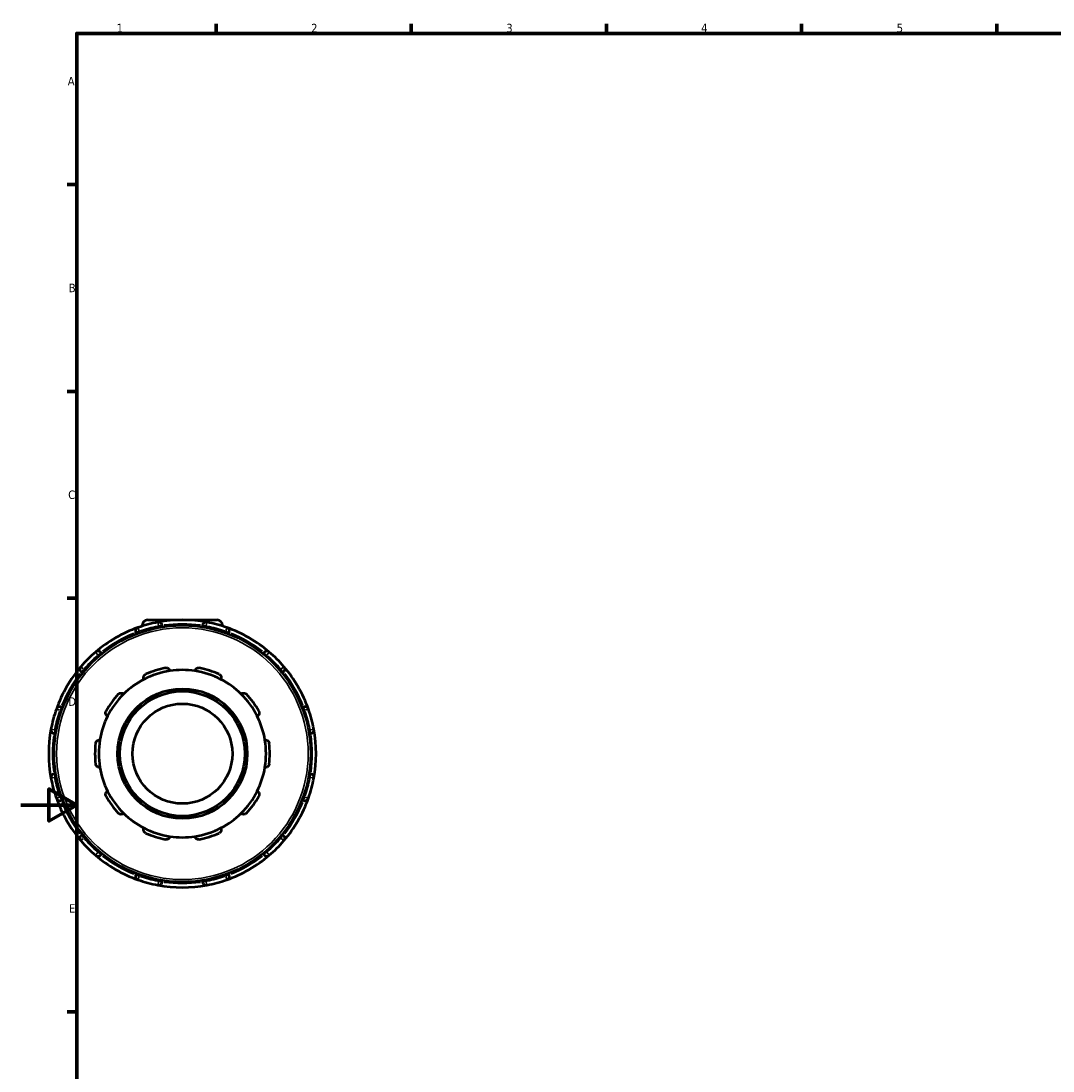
# Model space of a CAD drawing. Header units: millimetres. Extents: x -123 to 901, y -388 to 792.
# Tile 4 of 9: x 0 to 371, y 202 to 578. Entities that reach past the tile are written whole.
import ezdxf

# ---------------------------------------------------------------- set-up
doc = ezdxf.new("R2010")
doc.units = ezdxf.units.MM
for name, color, linetype, lineweight in [('Border (ANSI)', 7, 'Continuous', 70), ('Visible (ANSI)', 7, 'Continuous', 50), ('Visible Narrow (ANSI)', 7, 'Continuous', 35)]:
    doc.layers.add(name, color=color, linetype=linetype, lineweight=lineweight)
doc.styles.add('Note Text (ANSI)', font='tahoma.ttf')

# ---------------------------------------------------------------- blocks, each defined once
blk = doc.blocks.new('Borders Default Border')
at = {"layer": 'Border (ANSI)'}
for p, q in [((70.08, 574), (70.08, 577.45)), ((140.17, 574), (140.17, 577.45)), ((210.25, 574), (210.25, 577.45)), ((280.33, 574), (280.33, 577.45)), ((350.42, 574), (350.42, 577.45)), ((20, 519.75), (16.55, 519.75)), ((20, 445.5), (16.55, 445.5)), ((20, 371.25), (16.55, 371.25)), ((20, 222.75), (16.55, 222.75))]:
    blk.add_line(p, q, dxfattribs=at)
at = {"layer": 'Border (ANSI)', "flags": 128}
for points in [[(20, 20), (20, 574), (821, 574), (821, 20), (20, 20)], [(0, 297), (20, 297), (10, 302.77), (10, 291.23), (20, 297)]]:
    blk.add_lwpolyline(points, dxfattribs=at)
at = {"layer": 'Border (ANSI)', "char_height": 3.05, "attachment_point": 7, "style": 'Note Text (ANSI)'}
for s, insert in [('1', (34.35, 574.4)), ('2', (104.2, 574.4)), ('3', (174.26, 574.34)), ('4', (244.23, 574.4)), ('5', (314.48, 574.34)), ('A', (16.78, 555.35)), ('B', (17.15, 481.1)), ('C', (16.95, 406.8)), ('D', (16.96, 332.6)), ('E', (17.21, 258.35))]:
    blk.add_mtext(s, dxfattribs=dict(at, insert=insert))

msp = doc.modelspace()

# ---------------------------------------------------------------- linework, layer by layer
at = {"layer": 'Visible (ANSI)'}
for p, q in [((45.479, 363.427), (70.439, 363.427)), ((41.261, 358.748), (41.437, 358.444)), ((43.559, 361.507), (43.559, 361.216)), ((50.759, 360.941), (50.759, 361.293)), ((65.159, 361.293), (65.159, 360.941)), ((72.359, 361.507), (72.359, 361.216)), ((74.48, 358.444), (74.656, 358.748)), ((28.966, 351.244), (28.79, 351.548)), ((87.127, 351.548), (86.951, 351.244)), ((21.838, 344.595), (22.142, 344.42)), ((93.775, 344.42), (94.079, 344.595)), ((14.942, 331.949), (14.638, 332.125)), ((101.279, 332.125), (100.975, 331.949)), ((12.093, 322.627), (12.445, 322.627)), ((103.473, 322.627), (103.824, 322.627)), ((12.445, 308.227), (12.093, 308.227)), ((103.824, 308.227), (103.473, 308.227)), ((14.638, 298.73), (14.942, 298.906)), ((100.975, 298.906), (101.279, 298.73)), ((22.142, 286.435), (21.838, 286.259)), ((94.079, 286.259), (93.775, 286.435)), ((28.79, 279.307), (28.966, 279.611)), ((86.951, 279.611), (87.127, 279.307)), ((41.437, 272.411), (41.261, 272.107)), ((74.656, 272.107), (74.48, 272.411)), ((50.759, 269.562), (50.759, 269.913)), ((65.159, 269.913), (65.159, 269.562))]:
    msp.add_line(p, q, dxfattribs=at)
for radius in [46.08, 23.319, 22.422, 17.938]:
    msp.add_circle((57.959, 315.427), radius, dxfattribs=at)
for centre, radius, start, end in [((57.959, 315.427), 48, 100.55398, 109.44602), ((45.479, 361.507), 1.92, 90, 180), ((57.959, 315.427), 48, 79.44602, 100.55398), ((49.413, 361.293), 1.345, 0, 100.55398), ((66.504, 361.293), 1.345, 79.44602, 180), ((57.959, 315.427), 48, 70.55398, 79.44602), ((70.439, 361.507), 1.92, 0, 90), ((57.959, 315.427), 48, 109.44602, 130.55398), ((42.426, 359.421), 1.345, 109.44602, 210), ((57.959, 315.427), 48, 49.44602, 70.55398), ((73.491, 359.421), 1.345, 330, 70.55398), ((57.959, 315.427), 48, 130.55398, 139.44602), ((27.625, 350.875), 1.345, 30, 130.55398), ((88.292, 350.875), 1.345, 49.44602, 150), ((57.959, 315.427), 48, 40.55398, 49.44602), ((57.959, 315.427), 48, 139.44602, 160.55398), ((22.511, 345.761), 1.345, 139.44602, 240), ((57.959, 315.427), 30.046, 98.58368, 117.41632), ((57.959, 315.427), 31.391, 101.14938, 114.85062), ((57.959, 315.427), 30.046, 81.41632, 98.58368), ((57.959, 315.427), 30.046, 62.58368, 81.41632), ((57.959, 315.427), 31.391, 65.14938, 78.85062), ((93.406, 345.761), 1.345, 300, 40.55398), ((57.959, 315.427), 48, 19.44602, 40.55398), ((57.959, 315.427), 30.046, 117.41632, 134.58368), ((57.959, 315.427), 30.046, 45.41632, 62.58368), ((57.959, 315.427), 31.392, 137.14938, 150.85062), ((57.959, 315.427), 30.046, 134.58368, 153.41632), ((57.959, 315.427), 30.046, 26.58368, 45.41632), ((57.959, 315.427), 31.392, 29.14938, 42.85062), ((13.965, 330.96), 1.345, 60, 160.55398), ((101.952, 330.96), 1.345, 19.44602, 120), ((57.959, 315.427), 48, 160.55398, 169.44602), ((57.959, 315.427), 30.046, 153.41632, 170.58368), ((57.959, 315.427), 30.046, 9.41632, 26.58368), ((57.959, 315.427), 48, 10.55398, 19.44602), ((57.959, 315.427), 48, 169.44602, 190.55398), ((12.093, 323.973), 1.345, 169.44602, 270), ((103.824, 323.973), 1.345, 270, 10.55398), ((57.959, 315.427), 48, 349.44602, 10.55398), ((57.959, 315.427), 31.392, 173.14938, 186.85062), ((57.959, 315.427), 30.046, 170.58368, 189.41632), ((57.959, 315.427), 30.046, 350.58368, 9.41632), ((57.959, 315.427), 31.392, 353.14938, 6.85062), ((57.959, 315.427), 30.046, 189.41632, 206.58368), ((57.959, 315.427), 30.046, 333.41632, 350.58368), ((12.093, 306.882), 1.345, 90, 190.55398), ((57.959, 315.427), 48, 190.55398, 199.44602), ((57.959, 315.427), 48, 340.55398, 349.44602), ((103.824, 306.882), 1.345, 349.44602, 90), ((57.959, 315.427), 30.046, 206.58368, 225.41632), ((57.959, 315.427), 30.046, 314.58368, 333.41632), ((57.959, 315.427), 48, 199.44602, 220.55398), ((13.965, 299.895), 1.345, 199.44602, 300), ((57.959, 315.427), 31.391, 209.14938, 222.85062), ((57.959, 315.427), 31.391, 317.14938, 330.85062), ((57.959, 315.427), 48, 319.44602, 340.55398), ((101.952, 299.895), 1.345, 240, 340.55398), ((57.959, 315.427), 30.046, 225.41632, 242.58368), ((57.959, 315.427), 30.046, 297.41632, 314.58368), ((57.959, 315.427), 30.046, 242.58368, 261.41632), ((57.959, 315.427), 31.391, 245.14938, 258.85062), ((57.959, 315.427), 30.046, 278.58368, 297.41632), ((57.959, 315.427), 31.391, 281.14938, 294.85062), ((22.511, 285.094), 1.345, 120, 220.55398), ((57.959, 315.427), 48, 220.55398, 229.44602), ((57.959, 315.427), 30.046, 261.41632, 278.58368), ((57.959, 315.427), 48, 310.55398, 319.44602), ((93.406, 285.094), 1.345, 319.44602, 60), ((27.625, 279.979), 1.345, 229.44602, 330), ((57.959, 315.427), 48, 229.44602, 250.55398), ((57.959, 315.427), 48, 289.44602, 310.55398), ((88.292, 279.979), 1.345, 210, 310.55398), ((42.426, 271.434), 1.345, 150, 250.55398), ((73.491, 271.434), 1.345, 289.44602, 30), ((57.959, 315.427), 48, 250.55398, 259.44602), ((49.413, 269.562), 1.345, 259.44602, 0), ((57.959, 315.427), 48, 259.44602, 280.55398), ((66.504, 269.562), 1.345, 180, 280.55398), ((57.959, 315.427), 48, 280.55398, 289.44602)]:
    msp.add_arc(centre, radius, start, end, dxfattribs=at)
for points, knots in [([(44.124, 342.099), (44.055, 342.239), (44.007, 342.401), (43.975, 342.755), (43.997, 342.947), (44.109, 343.274), (44.194, 343.433), (44.375, 343.642), (44.445, 343.707), (44.597, 343.822), (44.68, 343.872), (44.766, 343.912)], [0.48373595, 0.48373595, 0.48373595, 0.48373595, 0.5491174, 0.5491174, 0.61873927, 0.61873927, 0.67596023, 0.67596023, 0.70457072, 0.70457072, 0.7331812, 0.7331812, 0.7331812, 0.7331812]), ([(51.888, 346.226), (51.982, 346.245), (52.078, 346.253), (52.269, 346.25), (52.363, 346.238), (52.633, 346.175), (52.795, 346.097), (53.078, 345.897), (53.209, 345.755), (53.391, 345.45), (53.447, 345.29), (53.474, 345.137)], [0.25368566, 0.25368566, 0.25368566, 0.25368566, 0.28229614, 0.28229614, 0.31090662, 0.31090662, 0.36812759, 0.36812759, 0.43774945, 0.43774945, 0.5031309, 0.5031309, 0.5031309, 0.5031309]), ([(62.443, 345.137), (62.47, 345.29), (62.526, 345.45), (62.708, 345.755), (62.839, 345.897), (63.122, 346.097), (63.284, 346.175), (63.554, 346.238), (63.648, 346.25), (63.839, 346.253), (63.935, 346.245), (64.029, 346.226)], [0.48373595, 0.48373595, 0.48373595, 0.48373595, 0.5491174, 0.5491174, 0.61873927, 0.61873927, 0.67596023, 0.67596023, 0.70457072, 0.70457072, 0.7331812, 0.7331812, 0.7331812, 0.7331812]), ([(71.151, 343.912), (71.237, 343.872), (71.32, 343.822), (71.473, 343.707), (71.542, 343.642), (71.723, 343.433), (71.808, 343.274), (71.92, 342.947), (71.942, 342.755), (71.91, 342.401), (71.862, 342.239), (71.793, 342.099)], [0.25368566, 0.25368566, 0.25368566, 0.25368566, 0.28229614, 0.28229614, 0.31090662, 0.31090662, 0.36812759, 0.36812759, 0.43774945, 0.43774945, 0.5031309, 0.5031309, 0.5031309, 0.5031309]), ([(34.945, 336.776), (35.009, 336.846), (35.082, 336.91), (35.239, 337.019), (35.322, 337.065), (35.577, 337.172), (35.754, 337.204), (36.101, 337.21), (36.29, 337.171), (36.616, 337.032), (36.756, 336.935), (36.868, 336.827)], [0.25368566, 0.25368566, 0.25368566, 0.25368566, 0.28229614, 0.28229614, 0.31090662, 0.31090662, 0.36812759, 0.36812759, 0.43774945, 0.43774945, 0.5031309, 0.5031309, 0.5031309, 0.5031309]), ([(79.049, 336.827), (79.161, 336.935), (79.301, 337.032), (79.627, 337.171), (79.817, 337.21), (80.163, 337.204), (80.34, 337.172), (80.595, 337.065), (80.678, 337.019), (80.835, 336.91), (80.908, 336.846), (80.973, 336.776)], [0.48373595, 0.48373595, 0.48373595, 0.48373595, 0.5491174, 0.5491174, 0.61873927, 0.61873927, 0.67596023, 0.67596023, 0.70457072, 0.70457072, 0.7331812, 0.7331812, 0.7331812, 0.7331812]), ([(31.089, 328.873), (30.951, 328.946), (30.816, 329.049), (30.583, 329.317), (30.488, 329.485), (30.386, 329.815), (30.361, 329.994), (30.385, 330.27), (30.403, 330.363), (30.458, 330.546), (30.496, 330.635), (30.543, 330.718)], [0.48373595, 0.48373595, 0.48373595, 0.48373595, 0.5491174, 0.5491174, 0.61873927, 0.61873927, 0.67596023, 0.67596023, 0.70457072, 0.70457072, 0.7331812, 0.7331812, 0.7331812, 0.7331812]), ([(85.374, 330.718), (85.421, 330.635), (85.459, 330.546), (85.514, 330.363), (85.532, 330.27), (85.556, 329.994), (85.531, 329.815), (85.429, 329.485), (85.334, 329.317), (85.101, 329.049), (84.966, 328.946), (84.828, 328.873)], [0.25368566, 0.25368566, 0.25368566, 0.25368566, 0.28229614, 0.28229614, 0.31090662, 0.31090662, 0.36812759, 0.36812759, 0.43774945, 0.43774945, 0.5031309, 0.5031309, 0.5031309, 0.5031309]), ([(26.791, 319.172), (26.803, 319.266), (26.824, 319.361), (26.886, 319.541), (26.927, 319.627), (27.07, 319.864), (27.195, 319.994), (27.472, 320.202), (27.648, 320.282), (27.993, 320.361), (28.163, 320.365), (28.317, 320.343)], [0.25368566, 0.25368566, 0.25368566, 0.25368566, 0.28229614, 0.28229614, 0.31090662, 0.31090662, 0.36812759, 0.36812759, 0.43774945, 0.43774945, 0.5031309, 0.5031309, 0.5031309, 0.5031309]), ([(87.6, 320.343), (87.754, 320.365), (87.924, 320.361), (88.269, 320.282), (88.445, 320.202), (88.722, 319.994), (88.847, 319.864), (88.99, 319.627), (89.031, 319.541), (89.093, 319.361), (89.115, 319.266), (89.126, 319.172)], [0.48373595, 0.48373595, 0.48373595, 0.48373595, 0.5491174, 0.5491174, 0.61873927, 0.61873927, 0.67596023, 0.67596023, 0.70457072, 0.70457072, 0.7331812, 0.7331812, 0.7331812, 0.7331812]), ([(28.317, 310.512), (28.163, 310.49), (27.993, 310.494), (27.648, 310.573), (27.472, 310.653), (27.195, 310.861), (27.07, 310.991), (26.927, 311.228), (26.886, 311.314), (26.824, 311.494), (26.803, 311.588), (26.791, 311.683)], [0.48373595, 0.48373595, 0.48373595, 0.48373595, 0.5491174, 0.5491174, 0.61873927, 0.61873927, 0.67596023, 0.67596023, 0.70457072, 0.70457072, 0.7331812, 0.7331812, 0.7331812, 0.7331812]), ([(89.126, 311.683), (89.115, 311.588), (89.093, 311.494), (89.031, 311.314), (88.99, 311.228), (88.847, 310.991), (88.722, 310.861), (88.445, 310.653), (88.269, 310.573), (87.924, 310.494), (87.754, 310.49), (87.6, 310.512)], [0.25368566, 0.25368566, 0.25368566, 0.25368566, 0.28229614, 0.28229614, 0.31090662, 0.31090662, 0.36812759, 0.36812759, 0.43774945, 0.43774945, 0.5031309, 0.5031309, 0.5031309, 0.5031309]), ([(30.543, 300.137), (30.496, 300.22), (30.458, 300.309), (30.403, 300.492), (30.385, 300.585), (30.361, 300.861), (30.386, 301.039), (30.488, 301.37), (30.583, 301.538), (30.816, 301.806), (30.951, 301.909), (31.089, 301.982)], [0.25368566, 0.25368566, 0.25368566, 0.25368566, 0.28229614, 0.28229614, 0.31090662, 0.31090662, 0.36812759, 0.36812759, 0.43774945, 0.43774945, 0.5031309, 0.5031309, 0.5031309, 0.5031309]), ([(84.828, 301.982), (84.966, 301.909), (85.101, 301.806), (85.334, 301.538), (85.429, 301.37), (85.531, 301.039), (85.556, 300.861), (85.532, 300.585), (85.514, 300.492), (85.459, 300.309), (85.421, 300.22), (85.374, 300.137)], [0.48373595, 0.48373595, 0.48373595, 0.48373595, 0.5491174, 0.5491174, 0.61873927, 0.61873927, 0.67596023, 0.67596023, 0.70457072, 0.70457072, 0.7331812, 0.7331812, 0.7331812, 0.7331812]), ([(36.868, 294.028), (36.756, 293.919), (36.616, 293.823), (36.29, 293.684), (36.101, 293.645), (35.754, 293.65), (35.577, 293.682), (35.322, 293.79), (35.239, 293.836), (35.082, 293.945), (35.009, 294.008), (34.945, 294.078)], [0.48373595, 0.48373595, 0.48373595, 0.48373595, 0.5491174, 0.5491174, 0.61873927, 0.61873927, 0.67596023, 0.67596023, 0.70457072, 0.70457072, 0.7331812, 0.7331812, 0.7331812, 0.7331812]), ([(80.973, 294.078), (80.908, 294.008), (80.835, 293.945), (80.678, 293.836), (80.595, 293.79), (80.34, 293.682), (80.163, 293.65), (79.817, 293.645), (79.627, 293.684), (79.301, 293.823), (79.161, 293.919), (79.049, 294.028)], [0.25368566, 0.25368566, 0.25368566, 0.25368566, 0.28229614, 0.28229614, 0.31090662, 0.31090662, 0.36812759, 0.36812759, 0.43774945, 0.43774945, 0.5031309, 0.5031309, 0.5031309, 0.5031309]), ([(44.766, 286.943), (44.68, 286.983), (44.597, 287.032), (44.445, 287.147), (44.375, 287.212), (44.194, 287.422), (44.109, 287.58), (43.997, 287.908), (43.975, 288.1), (44.007, 288.453), (44.055, 288.616), (44.124, 288.756)], [0.25368566, 0.25368566, 0.25368566, 0.25368566, 0.28229614, 0.28229614, 0.31090662, 0.31090662, 0.36812759, 0.36812759, 0.43774945, 0.43774945, 0.5031309, 0.5031309, 0.5031309, 0.5031309]), ([(71.793, 288.756), (71.862, 288.616), (71.91, 288.453), (71.942, 288.1), (71.92, 287.908), (71.808, 287.58), (71.723, 287.422), (71.542, 287.212), (71.473, 287.147), (71.32, 287.032), (71.237, 286.983), (71.151, 286.943)], [0.48373595, 0.48373595, 0.48373595, 0.48373595, 0.5491174, 0.5491174, 0.61873927, 0.61873927, 0.67596023, 0.67596023, 0.70457072, 0.70457072, 0.7331812, 0.7331812, 0.7331812, 0.7331812]), ([(53.474, 285.718), (53.447, 285.564), (53.391, 285.404), (53.209, 285.1), (53.078, 284.957), (52.795, 284.758), (52.633, 284.68), (52.363, 284.617), (52.269, 284.605), (52.078, 284.601), (51.982, 284.61), (51.888, 284.628)], [0.48373595, 0.48373595, 0.48373595, 0.48373595, 0.5491174, 0.5491174, 0.61873927, 0.61873927, 0.67596023, 0.67596023, 0.70457072, 0.70457072, 0.7331812, 0.7331812, 0.7331812, 0.7331812]), ([(64.029, 284.628), (63.935, 284.61), (63.839, 284.601), (63.648, 284.605), (63.554, 284.617), (63.284, 284.68), (63.122, 284.758), (62.839, 284.957), (62.708, 285.1), (62.526, 285.404), (62.47, 285.564), (62.443, 285.718)], [0.25368566, 0.25368566, 0.25368566, 0.25368566, 0.28229614, 0.28229614, 0.31090662, 0.31090662, 0.36812759, 0.36812759, 0.43774945, 0.43774945, 0.5031309, 0.5031309, 0.5031309, 0.5031309])]:
    msp.add_open_spline(points, degree=3, knots=knots, dxfattribs=at)
at = {"layer": 'Visible Narrow (ANSI)'}
for p, q in [((49.394, 361.397), (49.168, 362.611)), ((66.75, 362.611), (66.523, 361.397)), ((41.265, 358.75), (42.335, 359.368)), ((41.98, 360.685), (42.391, 359.52)), ((42.704, 358.94), (42.441, 359.395)), ((44.426, 361.507), (43.561, 361.507)), ((49.413, 361.264), (49.413, 360.737)), ((49.519, 361.293), (50.754, 361.293)), ((65.163, 361.293), (66.398, 361.293)), ((66.504, 360.737), (66.504, 361.264)), ((72.356, 361.507), (71.491, 361.507)), ((73.476, 359.395), (73.213, 358.94)), ((73.526, 359.52), (73.937, 360.685)), ((73.582, 359.368), (74.652, 358.75)), ((27.557, 350.955), (26.753, 351.894)), ((27.64, 350.85), (27.903, 350.394)), ((27.717, 350.928), (28.787, 351.546)), ((87.13, 351.546), (88.2, 350.928)), ((88.014, 350.394), (88.277, 350.85)), ((89.164, 351.894), (88.36, 350.955)), ((21.492, 346.633), (22.43, 345.829)), ((21.84, 344.599), (22.458, 345.669)), ((22.992, 345.483), (22.536, 345.746)), ((93.381, 345.746), (92.925, 345.483)), ((93.459, 345.669), (94.077, 344.599)), ((93.487, 345.829), (94.425, 346.633)), ((14.018, 331.051), (14.636, 332.121)), ((101.281, 332.121), (101.899, 331.051)), ((13.866, 330.995), (12.701, 331.406)), ((13.991, 330.945), (14.446, 330.682)), ((101.471, 330.682), (101.926, 330.945)), ((103.216, 331.406), (102.051, 330.995)), ((10.775, 324.218), (11.989, 323.992)), ((103.928, 323.992), (105.142, 324.218)), ((12.093, 322.632), (12.093, 323.867)), ((12.649, 323.973), (12.122, 323.973)), ((103.795, 323.973), (103.268, 323.973)), ((103.824, 323.867), (103.824, 322.632)), ((11.989, 306.863), (10.775, 306.636)), ((12.093, 306.988), (12.093, 308.223)), ((12.122, 306.882), (12.649, 306.882)), ((103.268, 306.882), (103.795, 306.882)), ((103.824, 308.223), (103.824, 306.988)), ((105.142, 306.636), (103.928, 306.863)), ((12.701, 299.449), (13.866, 299.86)), ((14.446, 300.173), (13.991, 299.91)), ((14.636, 298.734), (14.018, 299.804)), ((101.899, 299.804), (101.281, 298.734)), ((101.926, 299.91), (101.471, 300.173)), ((102.051, 299.86), (103.216, 299.449)), ((22.43, 285.026), (21.492, 284.222)), ((22.458, 285.186), (21.84, 286.256)), ((22.536, 285.109), (22.992, 285.372)), ((92.925, 285.372), (93.381, 285.109)), ((94.077, 286.256), (93.459, 285.186)), ((94.425, 284.222), (93.487, 285.026)), ((26.753, 278.96), (27.557, 279.899)), ((27.903, 280.46), (27.64, 280.005)), ((28.787, 279.309), (27.717, 279.927)), ((88.2, 279.927), (87.13, 279.309)), ((88.277, 280.005), (88.014, 280.46)), ((88.36, 279.899), (89.164, 278.96)), ((42.335, 271.487), (41.265, 272.105)), ((42.441, 271.459), (42.704, 271.915)), ((73.213, 271.915), (73.476, 271.459)), ((74.652, 272.105), (73.582, 271.487)), ((42.391, 271.335), (41.98, 270.169)), ((49.168, 268.243), (49.394, 269.458)), ((49.413, 270.117), (49.413, 269.591)), ((50.754, 269.562), (49.519, 269.562)), ((66.398, 269.562), (65.163, 269.562)), ((66.504, 269.591), (66.504, 270.117)), ((66.523, 269.458), (66.75, 268.243)), ((73.937, 270.169), (73.526, 271.335))]:
    msp.add_line(p, q, dxfattribs=at)
msp.add_circle((57.959, 315.427), 45.183, dxfattribs=at)
for start, end in [(81.98845, 98.01155), (111.98845, 128.01155), (100.99858, 109.00142), (70.99858, 79.00142), (51.98845, 68.01155), (130.99858, 139.00142), (40.99858, 49.00142), (141.98845, 158.01155), (21.98845, 38.01155), (160.99858, 169.00142), (10.99858, 19.00142), (171.98845, 188.01155), (351.98845, 8.01155), (190.99858, 199.00142), (340.99858, 349.00142), (201.98845, 218.01155), (321.98845, 338.01155), (220.99858, 229.00142), (310.99858, 319.00142), (231.98845, 248.01155), (291.98845, 308.01155), (250.99858, 259.00142), (261.98845, 278.01155), (280.99858, 289.00142)]:
    msp.add_arc((57.959, 315.427), 46.655, start, end, dxfattribs=at)

# ---------------------------------------------------------------- block references
msp.add_blockref('Borders Default Border', (0, 0))

doc.saveas('drawing.dxf')
